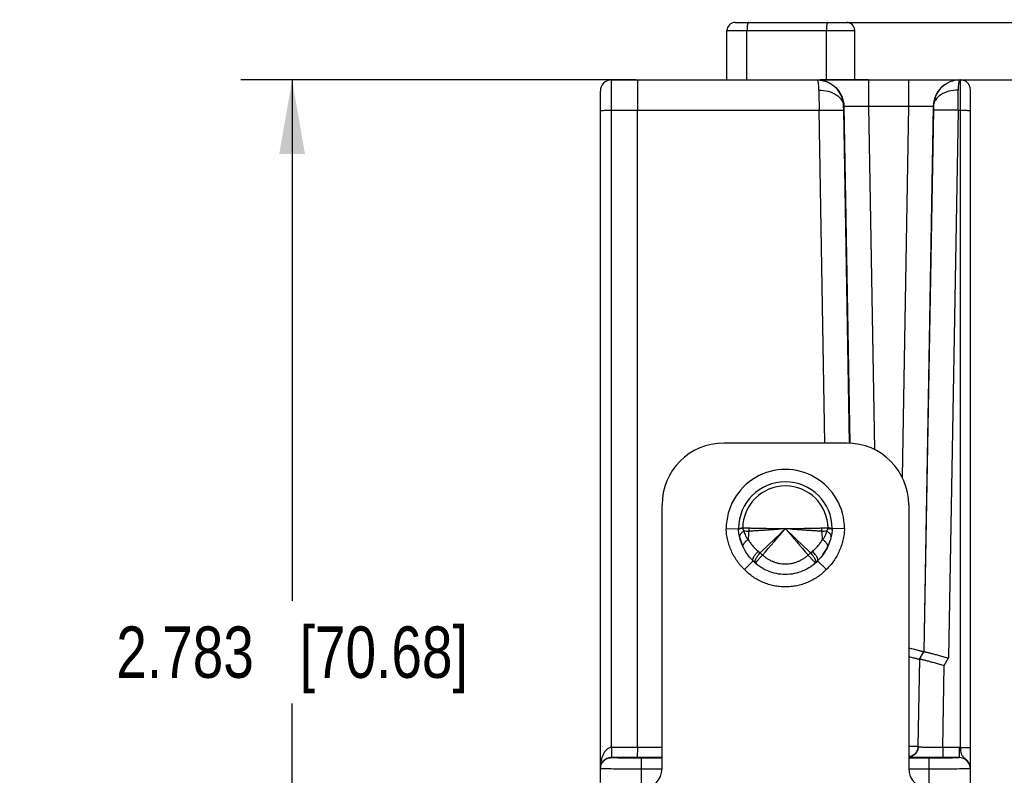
# Model space of a CAD drawing. Header units: inches. Extents: x 0 to 22, y 0 to 17.
# Tile 34 of 37: x 11.5 to 13.9, y 13.6 to 15.4. Entities that reach past the tile are written whole.
import ezdxf

# ---------------------------------------------------------------- set-up
doc = ezdxf.new("R2010")
doc.units = ezdxf.units.IN
doc.header["$LTSCALE"] = 1.21
doc.header["$MEASUREMENT"] = 0
doc.layers.get('0').update_dxf_attribs({"linetype": 'CONTINUOUS'})
doc.layers.add('DIMENSIONS', color=7, linetype='CONTINUOUS')
doc.layers.add('FEATURES', color=7, linetype='CONTINUOUS')
doc.styles.get("Standard").update_dxf_attribs({"font": 'txt', "width": 0.8})
doc.dimstyles.new('DIMSTYLE_1', dxfattribs={"dimtxt": 0.125, "dimasz": 0.18, "dimexe": 0.125, "dimexo": 0.0625, "dimgap": 0.0625, "dimtad": 0, "dimtih": 1, "dimtoh": 1, "dimzin": 4, "dimdsep": 46, "dimtxsty": 'STANDARD', "dimblk": '_FILLED', "dimblk1": '_FILLED', "dimblk2": '_FILLED', "dimcen": 0.09, "dimadec": 0, "dimazin": 0, "dimtp": 0.001, "dimtm": 0.001, "dimtfac": 1, "dimtofl": 0, "dimtmove": 0, "dimatfit": 3, "dimldrblk": '_FILLED', "dimfxl": 1, "dimtolj": 1, "dimtzin": 4, "dimarcsym": 0})

# ---------------------------------------------------------------- blocks, each defined once
blk = doc.blocks.new('_FILLED')
at = {"color": 0, "linetype": 'BYBLOCK'}
blk.add_solid([(0, 0), (-1, 0.174), (-1, -0.174)], dxfattribs=at)
blk = doc.blocks.new('*D11')
at = {"layer": 'DIMENSIONS', "color": 2, "linetype": 'CONTINUOUS'}
for p, q in [((14.5721, 15.3911), (14.5721, 16.0826)), ((14.5721, 16.0826), (14.6896, 16.0826)), ((13.4881, 15.3911), (14.6971, 15.3911)), ((13.5116, 15.2511), (14.6971, 15.2511)), ((14.5721, 15.2511), (14.5721, 14.8911))]:
    blk.add_line(p, q, dxfattribs=at)
at = {"layer": 'DIMENSIONS', "color": 2, "linetype": 'CONTINUOUS', "xscale": 0.18, "yscale": 0.18, "zscale": 0.18}
for p, rotation in [((14.5721, 15.3911), 270), ((14.5721, 15.2511), 90)]:
    blk.add_blockref('_FILLED', p, dxfattribs=dict(at, rotation=rotation))
at = {"layer": 'DIMENSIONS', "color": 2, "linetype": 'CONTINUOUS', "insert": (14.7521, 16.1451), "char_height": 0.125, "width": 1.125, "attachment_point": 1, "line_spacing_factor": 0.9}
blk.add_mtext('.140{\\Ftxt.shx;\\W1.000000;\\H0.125000; }[3.56]', dxfattribs=at)
blk = doc.blocks.new('*D12')
at = {"layer": 'DIMENSIONS', "color": 2, "linetype": 'CONTINUOUS'}
for p, q in [((13.0085, 15.2511), (12.0473, 15.2513)), ((12.1723, 15.2512), (12.1721, 13.9848)), ((12.1719, 12.4684), (12.1721, 13.7348)), ((12.9596, 12.4683), (12.0469, 12.4684))]:
    blk.add_line(p, q, dxfattribs=at)
at = {"layer": 'DIMENSIONS', "color": 2, "linetype": 'CONTINUOUS', "xscale": 0.18, "yscale": 0.18, "zscale": 0.18}
for p, rotation in [((12.1723, 15.2512), 89.991272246), ((12.1719, 12.4684), 269.9912722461)]:
    blk.add_blockref('_FILLED', p, dxfattribs=dict(at, rotation=rotation))
at = {"layer": 'DIMENSIONS', "color": 2, "linetype": 'CONTINUOUS', "insert": (12.1721, 13.9223), "char_height": 0.125, "width": 1.325, "attachment_point": 2, "line_spacing_factor": 0.9}
blk.add_mtext('2.783{\\Ftxt.shx;\\W1.000000;\\H0.125000; }[70.68]', dxfattribs=at)

msp = doc.modelspace()

# ---------------------------------------------------------------- linework, layer by layer
at = {"color": 7, "linetype": 'CONTINUOUS'}
for p, q in [((13.2501, 15.3911), (13.5211, 15.3911)), ((13.2301, 15.2511), (13.2301, 15.3711)), ((13.2301, 15.3711), (13.5411, 15.3711)), ((13.2788, 15.2511), (13.2788, 15.3711)), ((13.4718, 15.2511), (13.4718, 15.3711)), ((13.5411, 15.2511), (13.5411, 15.3711)), ((12.9488, 15.1774), (12.9491, 15.2511)), ((12.9491, 15.2511), (13.4491, 15.2511)), ((13.4493, 15.2511), (13.4491, 15.2511)), ((13.4494, 15.2511), (13.7967, 15.2511)), ((13.5744, 15.2511), (13.4568, 15.2511)), ((13.5744, 15.2511), (13.5744, 15.1872)), ((13.6718, 15.2511), (13.6718, 15.1872)), ((13.7971, 15.2511), (13.7985, 15.2511)), ((13.7985, 13.6278), (13.7985, 15.2511)), ((12.9221, 13.5429), (12.9221, 15.2241)), ((13.8221, 13.5763), (13.8221, 15.2275)), ((13.5139, 15.1873), (13.5144, 15.1873)), ((13.514, 15.1774), (13.5139, 15.1873)), ((13.5144, 15.1873), (13.5287, 14.3676)), ((13.5744, 15.1872), (13.589, 14.3523)), ((13.5744, 15.1872), (13.6718, 15.1872)), ((13.6718, 15.1872), (13.656, 14.2855)), ((13.7318, 15.1873), (13.7086, 13.8606)), ((13.7318, 15.1873), (13.7323, 15.1873)), ((13.7323, 15.1873), (13.7322, 15.1774)), ((12.9488, 13.6279), (12.9488, 15.1774)), ((12.9488, 15.1774), (13.454, 15.1774)), ((13.0121, 13.6279), (13.0121, 15.1774)), ((13.4681, 14.3681), (13.454, 15.1774)), ((13.5281, 14.3682), (13.514, 15.1774)), ((13.7322, 15.1774), (13.7092, 13.8611)), ((13.7922, 15.1774), (13.7689, 13.8456)), ((13.7922, 15.1774), (13.7985, 15.1774)), ((13.2282, 14.16), (13.2582, 14.1605)), ((13.2629, 14.1603), (13.2683, 14.1609)), ((13.2683, 14.1612), (13.2683, 14.1609)), ((13.2842, 14.161), (13.2683, 14.1609)), ((13.4759, 14.1609), (13.46, 14.161)), ((13.4759, 14.1609), (13.4759, 14.1612)), ((13.4813, 14.161), (13.4759, 14.1612)), ((13.486, 14.1605), (13.4813, 14.161)), ((13.4848, 14.1598), (13.4859, 14.1593)), ((13.516, 14.16), (13.486, 14.1605)), ((13.306, 14.1053), (13.3107, 14.1015)), ((13.3107, 14.1015), (13.3168, 14.096)), ((13.4274, 14.096), (13.4334, 14.1015)), ((13.4334, 14.1015), (13.4382, 14.1053)), ((13.2936, 14.0816), (13.2724, 14.0604)), ((13.2986, 14.0768), (13.2982, 14.0773)), ((13.2987, 14.0769), (13.2986, 14.0768)), ((13.4455, 14.0768), (13.4445, 14.0776)), ((13.4459, 14.0772), (13.4455, 14.0768)), ((13.4718, 14.0604), (13.4506, 14.0816)), ((13.6983, 13.8428), (13.7086, 13.8606)), ((13.6989, 13.8432), (13.7092, 13.8611)), ((13.7092, 13.8611), (13.7086, 13.8606)), ((13.7586, 13.8277), (13.7689, 13.8456)), ((13.6983, 13.8428), (13.6946, 13.63)), ((13.6952, 13.6294), (13.6989, 13.8432)), ((13.6989, 13.8432), (13.6983, 13.8428)), ((13.7551, 13.6279), (13.7586, 13.8277)), ((13.6946, 13.63), (13.6721, 13.6303)), ((13.6952, 13.6294), (13.6946, 13.63)), ((12.9488, 13.6279), (12.9489, 13.6065)), ((13.0121, 13.6279), (12.9493, 13.6279)), ((13.0121, 13.6279), (13.0119, 13.6033)), ((13.0721, 13.6279), (13.0121, 13.6279)), ((13.7951, 13.6279), (13.7551, 13.6279)), ((13.7551, 13.6279), (13.7551, 13.6033)), ((13.7951, 13.6279), (13.7951, 13.6033)), ((12.9491, 13.6033), (12.9491, 13.6034)), ((13.012, 13.6033), (12.9491, 13.6034)), ((13.0721, 13.6033), (13.012, 13.6033)), ((13.0221, 13.5421), (13.0221, 13.602)), ((13.0721, 13.602), (13.0221, 13.602)), ((13.7221, 13.602), (13.6721, 13.602)), ((13.7221, 13.5421), (13.7221, 13.602)), ((13.7951, 13.6033), (13.7551, 13.6033)), ((12.9244, 13.5761), (12.9221, 13.5763)), ((13.0721, 13.5755), (13.0221, 13.5755)), ((13.7221, 13.5755), (13.6721, 13.5755)), ((13.8221, 13.5763), (13.8197, 13.5761)), ((13.8221, 12.5684), (13.8221, 13.5763))]:
    msp.add_line(p, q, dxfattribs=at)
for centre, radius, start, end in [((13.2501, 15.3711), 0.02, 90, 180), ((13.5211, 15.3711), 0.02, 0, 90), ((12.9491, 15.2241), 0.027, 90, 180), ((13.7985, 15.2275), 0.0236, 0, 90), ((31.4898, 15.2415), 18.0359, 180.04746, 180.20355), ((-1.8159, 15.2362), 15.6082, 359.78431, 359.96468), ((13.3721, 14.1601), 0.1439, 359.9465, 180.0535), ((13.3721, 14.1601), 0.1139, 0.1866, 179.8134), ((13.3721, 14.1601), 0.1038, 0.6031, 179.3969), ((13.2838, 13.763), 0.3984, 92.2281, 93.0143), ((13.232, 14.1614), 0.0522, 351.5443, 359.5022), ((27.7725, -0.9607), 20.8809, 133.60221, 133.83508), ((-11.81, 35.8302), 33.2225, 319.14083, 319.28684), ((3.3926, 3.6625), 14.4841, 46.11346, 46.4492), ((38.554, 35.8301), 33.2222, 220.71316, 220.85917), ((13.5122, 14.1614), 0.0522, 180.4972, 188.4555), ((13.3752, 14.166), 0.1172, 192.8386, 202.3117), ((13.4477, 14.1257), 0.1665, 170.3196, 177.2244), ((13.2965, 14.1257), 0.1665, 2.7756, 9.6805), ((13.4774, 14.1413), 0.00605, 347.2003, 354.0701), ((13.2743, 14.1175), 0.00523, 196.1171, 205.6616), ((13.3654, 14.1679), 0.1213, 324.6888, 330.3381), ((13.367, 14.167), 0.1195, 330.3441, 332.7918), ((13.368, 14.1664), 0.1182, 332.7932, 334.3259), ((13.4699, 14.1175), 0.00523, 334.3464, 343.9561), ((13.3784, 14.1677), 0.1208, 210.6746, 211.7168), ((13.3647, 14.1684), 0.1221, 322.3945, 324.6947), ((13.3738, 14.1611), 0.113, 224.7499, 228.2711), ((13.375, 14.1625), 0.1148, 228.2696, 234.2928), ((13.3692, 14.1625), 0.1148, 306.6239, 311.719), ((13.3704, 14.1611), 0.113, 311.7171, 315.2501), ((12.9493, 13.5759), 0.052, 89.9913, 90.4914), ((13.7951, 13.5759), 0.052, 86.2735, 90.0003), ((13.7951, 13.5763), 0.027, 22.5117, 89.9967), ((13.7951, 13.5763), 0.027, 24.5934, 89.9863), ((13.795, 13.5763), 0.0271, 16.0032, 24.6034), ((13.795, 13.5763), 0.0271, 7.558, 15.9914), ((13.795, 13.5763), 0.0271, 0.0045, 7.5488)]:
    msp.add_arc(centre, radius, start, end, dxfattribs=at)
for points, knots in [([(13.2823, 15.3911), (13.2823, 15.3911), (13.2821, 15.3911), (13.282, 15.391), (13.2818, 15.3909), (13.2816, 15.3907), (13.2815, 15.3905), (13.2812, 15.3901), (13.2809, 15.3895), (13.2806, 15.3887), (13.2804, 15.3877), (13.2801, 15.3865), (13.2798, 15.3852), (13.2796, 15.3838), (13.2794, 15.3822), (13.2792, 15.3805), (13.279, 15.3781), (13.2789, 15.375), (13.2788, 15.3724), (13.2788, 15.3711)], [0, 0, 0, 0, 0.008251, 0.017126, 0.027108, 0.038527, 0.051599, 0.066458, 0.101808, 0.144796, 0.19529, 0.253033, 0.317579, 0.38835, 0.464743, 0.546097, 0.631687, 0.812529, 1, 1, 1, 1]), ([(13.4753, 15.3911), (13.4753, 15.3911), (13.4751, 15.3911), (13.475, 15.391), (13.4748, 15.3909), (13.4746, 15.3907), (13.4745, 15.3905), (13.4742, 15.3901), (13.4739, 15.3895), (13.4736, 15.3887), (13.4734, 15.3877), (13.4731, 15.3865), (13.4728, 15.3852), (13.4726, 15.3838), (13.4724, 15.3822), (13.4722, 15.3805), (13.472, 15.3781), (13.4719, 15.375), (13.4718, 15.3724), (13.4718, 15.3711)], [0, 0, 0, 0, 0.008251, 0.017126, 0.027108, 0.038527, 0.051599, 0.066458, 0.101808, 0.144796, 0.19529, 0.253033, 0.317579, 0.38835, 0.464743, 0.546097, 0.631687, 0.812529, 1, 1, 1, 1]), ([(13.0124, 15.2511), (13.0124, 15.2511), (13.0124, 15.2509), (13.0124, 15.2507), (13.0124, 15.2502), (13.0123, 15.2496), (13.0123, 15.2488), (13.0123, 15.2475), (13.0123, 15.2453), (13.0123, 15.2422), (13.0122, 15.2385), (13.0122, 15.2343), (13.0122, 15.2275), (13.0121, 15.2179), (13.0121, 15.2053), (13.0121, 15.1917), (13.0121, 15.1822), (13.0121, 15.1774)], [0, 0, 0, 0, 0.001222, 0.004828, 0.010813, 0.019163, 0.029864, 0.042898, 0.075828, 0.117609, 0.167878, 0.226151, 0.291871, 0.443162, 0.615996, 0.804056, 1, 1, 1, 1]), ([(13.5139, 15.1873), (13.5137, 15.1956), (13.5101, 15.2125), (13.4956, 15.2337), (13.4742, 15.2478), (13.4574, 15.2511), (13.4491, 15.2511)], [0, 0, 0, 0, 0.250968, 0.50121, 0.750791, 1, 1, 1, 1]), ([(13.4539, 15.2265), (13.4539, 15.2299), (13.4536, 15.2358), (13.4527, 15.2434), (13.4515, 15.2481), (13.4503, 15.2504), (13.4497, 15.251), (13.4493, 15.2511)], [0, 0, 0, 0, 0.396419, 0.698785, 0.898482, 0.959971, 1, 1, 1, 1]), ([(13.4494, 15.2511), (13.4578, 15.2511), (13.4747, 15.2478), (13.4961, 15.2336), (13.5107, 15.2125), (13.5143, 15.1956), (13.5144, 15.1873)], [0, 0, 0, 0, 0.250014, 0.499976, 0.749953, 1, 1, 1, 1]), ([(13.7967, 15.2511), (13.7884, 15.2511), (13.7715, 15.2478), (13.75, 15.2336), (13.7355, 15.2125), (13.7319, 15.1956), (13.7318, 15.1873)], [0, 0, 0, 0, 0.250014, 0.499976, 0.749953, 1, 1, 1, 1]), ([(13.7971, 15.2511), (13.7888, 15.2511), (13.7719, 15.2478), (13.7506, 15.2337), (13.736, 15.2125), (13.7325, 15.1956), (13.7323, 15.1873)], [0, 0, 0, 0, 0.249209, 0.49879, 0.749032, 1, 1, 1, 1]), ([(13.7947, 15.2478), (13.7943, 15.2467), (13.7936, 15.2439), (13.7926, 15.2368), (13.7923, 15.2309), (13.7923, 15.2265)], [0, 0, 0, 0, 0.171716, 0.397717, 1, 1, 1, 1]), ([(13.7971, 15.2511), (13.7966, 15.2511), (13.7958, 15.2504), (13.7952, 15.2492), (13.7949, 15.2483), (13.7947, 15.2478)], [0, 0, 0, 0, 0.35261, 0.634023, 1, 1, 1, 1]), ([(13.4539, 15.2265), (13.4615, 15.2266), (13.4762, 15.2247), (13.4955, 15.2166), (13.5076, 15.2056), (13.5128, 15.1952), (13.5138, 15.1899), (13.5138, 15.1873)], [0, 0, 0, 0, 0.291666, 0.560866, 0.794453, 0.899662, 1, 1, 1, 1]), ([(13.7923, 15.2265), (13.7847, 15.2266), (13.77, 15.2247), (13.7506, 15.2166), (13.7385, 15.2056), (13.7334, 15.1952), (13.7324, 15.1899), (13.7323, 15.1873)], [0, 0, 0, 0, 0.291664, 0.560862, 0.794452, 0.899662, 1, 1, 1, 1]), ([(13.5144, 15.1873), (13.5145, 15.1874), (13.515, 15.1874), (13.5159, 15.1875), (13.5174, 15.1875), (13.5194, 15.1876), (13.522, 15.1876), (13.5263, 15.1877), (13.5328, 15.1877), (13.5418, 15.1877), (13.5519, 15.1876), (13.563, 15.1874), (13.5705, 15.1873), (13.5744, 15.1872)], [0, 0, 0, 0, 0.006567, 0.022326, 0.047267, 0.081166, 0.123722, 0.174541, 0.298972, 0.449792, 0.62129, 0.807051, 1, 1, 1, 1]), ([(13.6718, 15.1872), (13.6756, 15.1873), (13.6832, 15.1874), (13.6942, 15.1876), (13.7044, 15.1877), (13.7133, 15.1877), (13.7198, 15.1877), (13.7242, 15.1876), (13.7267, 15.1876), (13.7288, 15.1875), (13.7303, 15.1875), (13.7312, 15.1874), (13.7317, 15.1874), (13.7318, 15.1873)], [0, 0, 0, 0, 0.192947, 0.378704, 0.550201, 0.701022, 0.825455, 0.876275, 0.918831, 0.95273, 0.977673, 0.993435, 1, 1, 1, 1]), ([(12.9221, 15.1769), (12.9221, 15.177), (12.9223, 15.177), (12.9226, 15.1771), (12.9233, 15.1771), (12.9242, 15.1771), (12.9253, 15.1772), (12.9272, 15.1772), (12.9302, 15.1773), (12.9342, 15.1773), (12.9387, 15.1774), (12.9437, 15.1774), (12.9471, 15.1774), (12.9488, 15.1774)], [0, 0, 0, 0, 0.005127, 0.019608, 0.043417, 0.076397, 0.118317, 0.168706, 0.292762, 0.444029, 0.616885, 0.804963, 1, 1, 1, 1]), ([(13.454, 15.1774), (13.4578, 15.1775), (13.4654, 15.1776), (13.4764, 15.1777), (13.4866, 15.1778), (13.4955, 15.1779), (13.502, 15.1778), (13.5064, 15.1778), (13.5089, 15.1777), (13.5109, 15.1777), (13.5125, 15.1776), (13.5134, 15.1775), (13.5139, 15.1775), (13.514, 15.1774)], [0, 0, 0, 0, 0.192776, 0.378654, 0.550062, 0.700783, 0.825238, 0.876057, 0.918653, 0.952607, 0.977576, 0.993396, 1, 1, 1, 1]), ([(13.7922, 15.1774), (13.7883, 15.1775), (13.7808, 15.1776), (13.7698, 15.1777), (13.7596, 15.1778), (13.7507, 15.1779), (13.7441, 15.1778), (13.7398, 15.1778), (13.7372, 15.1777), (13.7352, 15.1777), (13.7337, 15.1776), (13.7328, 15.1775), (13.7323, 15.1775), (13.7322, 15.1774)], [0, 0, 0, 0, 0.192776, 0.378654, 0.550062, 0.700783, 0.825238, 0.876057, 0.918653, 0.952607, 0.977576, 0.993396, 1, 1, 1, 1]), ([(13.7985, 15.1774), (13.8, 15.1774), (13.803, 15.1774), (13.8074, 15.1774), (13.8114, 15.1773), (13.8149, 15.1773), (13.8175, 15.1772), (13.8192, 15.1772), (13.8202, 15.1772), (13.821, 15.1771), (13.8216, 15.1771), (13.8218, 15.177), (13.8221, 15.177), (13.8221, 15.177)], [0, 0, 0, 0, 0.194572, 0.38246, 0.555321, 0.706715, 0.830951, 0.881433, 0.923437, 0.956488, 0.98035, 0.994864, 1, 1, 1, 1]), ([(13.2724, 14.0604), (13.2658, 14.0669), (13.2568, 14.0777), (13.2469, 14.0934), (13.2406, 14.1059), (13.2355, 14.1189), (13.2317, 14.1323), (13.2291, 14.146), (13.2283, 14.1553), (13.2282, 14.16)], [0, 0, 0, 0, 0.249713, 0.374718, 0.499747, 0.624775, 0.74984, 0.874978, 1, 1, 1, 1]), ([(13.2582, 14.1605), (13.2582, 14.1605), (13.2582, 14.1605), (13.2582, 14.1605), (13.2582, 14.1605), (13.2582, 14.1605), (13.2582, 14.1605), (13.2582, 14.1605), (13.2583, 14.1605), (13.2583, 14.1605), (13.2584, 14.1605), (13.2584, 14.1605), (13.2585, 14.1606), (13.2587, 14.1606), (13.2589, 14.1606), (13.2591, 14.1607), (13.2594, 14.1607), (13.2597, 14.1607), (13.26, 14.1608), (13.2604, 14.1608), (13.261, 14.1608), (13.2618, 14.1609), (13.2625, 14.1609), (13.2628, 14.1609)], [0, 0, 0, 0, 0.000263, 0.001049, 0.002357, 0.004184, 0.006528, 0.009387, 0.01664, 0.025925, 0.037226, 0.050528, 0.065817, 0.102295, 0.146559, 0.198519, 0.258098, 0.325231, 0.399853, 0.481883, 0.571237, 0.771541, 1, 1, 1, 1]), ([(13.2936, 14.0816), (13.2831, 14.0919), (13.2657, 14.1167), (13.2587, 14.1461), (13.2582, 14.1605)], [0, 0, 0, 0, 0.499896, 1, 1, 1, 1]), ([(13.2582, 14.1593), (13.2583, 14.1593), (13.2583, 14.1594), (13.2584, 14.1594), (13.2585, 14.1595), (13.2587, 14.1596), (13.259, 14.1597), (13.2595, 14.1598), (13.2602, 14.1599), (13.261, 14.16), (13.2619, 14.1602), (13.2625, 14.1603), (13.2629, 14.1603)], [0, 0, 0, 0, 0.013698, 0.032818, 0.058224, 0.090251, 0.174641, 0.286417, 0.425436, 0.591147, 0.782896, 1, 1, 1, 1]), ([(13.2582, 14.1593), (13.2582, 14.1593), (13.2582, 14.1593), (13.2582, 14.1593), (13.2582, 14.1593)], [0, 0, 0, 0, 0.737206, 1, 1, 1, 1]), ([(13.2683, 14.1609), (13.2683, 14.1605), (13.2685, 14.1598), (13.2687, 14.1588), (13.2691, 14.1578), (13.2695, 14.1569), (13.27, 14.1561), (13.2706, 14.155), (13.2711, 14.1543), (13.2715, 14.1538)], [0, 0, 0, 0, 0.139196, 0.275043, 0.405815, 0.53177, 0.653657, 0.771981, 1, 1, 1, 1]), ([(13.3721, 14.1601), (13.3643, 14.1592), (13.349, 14.1577), (13.3299, 14.1564), (13.315, 14.1556), (13.3042, 14.155), (13.2938, 14.1544), (13.2869, 14.154), (13.2836, 14.1537)], [0, 0, 0, 0, 0.263527, 0.521627, 0.646937, 0.768889, 0.88682, 1, 1, 1, 1]), ([(13.3721, 14.1601), (13.3643, 14.1599), (13.349, 14.1597), (13.33, 14.16), (13.3152, 14.1603), (13.3045, 14.1606), (13.2942, 14.1608), (13.2875, 14.1609), (13.2842, 14.161)], [0, 0, 0, 0, 0.264485, 0.523099, 0.648391, 0.770103, 0.887552, 1, 1, 1, 1]), ([(13.46, 14.161), (13.4567, 14.1609), (13.45, 14.1608), (13.4397, 14.1606), (13.429, 14.1603), (13.4142, 14.16), (13.3952, 14.1597), (13.3798, 14.1599), (13.3721, 14.1601)], [0, 0, 0, 0, 0.112448, 0.229897, 0.351609, 0.476901, 0.735515, 1, 1, 1, 1]), ([(13.4606, 14.1537), (13.4572, 14.154), (13.4504, 14.1544), (13.44, 14.155), (13.4292, 14.1556), (13.4143, 14.1564), (13.3952, 14.1577), (13.3798, 14.1592), (13.3721, 14.1601)], [0, 0, 0, 0, 0.11318, 0.231111, 0.353063, 0.478373, 0.736473, 1, 1, 1, 1]), ([(13.486, 14.1605), (13.4854, 14.1461), (13.4784, 14.1167), (13.4611, 14.0919), (13.4506, 14.0816)], [0, 0, 0, 0, 0.500104, 1, 1, 1, 1]), ([(13.516, 14.16), (13.5158, 14.1553), (13.515, 14.146), (13.5125, 14.1323), (13.5087, 14.1189), (13.5036, 14.1059), (13.4973, 14.0934), (13.4874, 14.0777), (13.4784, 14.0669), (13.4718, 14.0604)], [0, 0, 0, 0, 0.125006, 0.25007, 0.375095, 0.500131, 0.62516, 0.750188, 1, 1, 1, 1]), ([(13.4727, 14.1538), (13.473, 14.1543), (13.4736, 14.155), (13.4742, 14.1561), (13.4747, 14.1569), (13.4751, 14.1578), (13.4755, 14.1591), (13.4758, 14.1602), (13.4759, 14.1609)], [0, 0, 0, 0, 0.228088, 0.346425, 0.468345, 0.594361, 0.725198, 1, 1, 1, 1]), ([(13.4759, 14.1609), (13.4768, 14.1608), (13.4787, 14.1606), (13.4811, 14.1603), (13.4829, 14.1601), (13.4841, 14.1599), (13.4845, 14.1598), (13.4848, 14.1598)], [0, 0, 0, 0, 0.330187, 0.610883, 0.835467, 0.925439, 1, 1, 1, 1]), ([(13.2715, 14.1538), (13.2706, 14.1533), (13.2689, 14.1523), (13.2666, 14.1506), (13.2646, 14.1488), (13.263, 14.147), (13.2618, 14.1452), (13.261, 14.1434), (13.2607, 14.1416), (13.2608, 14.1405), (13.2609, 14.1399)], [0, 0, 0, 0, 0.167361, 0.323139, 0.465848, 0.595038, 0.71104, 0.815233, 0.910242, 1, 1, 1, 1]), ([(13.2692, 14.116), (13.2692, 14.1163), (13.269, 14.1169), (13.269, 14.1182), (13.2692, 14.1196), (13.2697, 14.121), (13.2704, 14.1225), (13.2715, 14.1245), (13.2734, 14.1268), (13.2757, 14.1292), (13.2784, 14.1316), (13.2804, 14.1331), (13.2814, 14.1338)], [0, 0, 0, 0, 0.039593, 0.080899, 0.170946, 0.220773, 0.274124, 0.391852, 0.524506, 0.671305, 0.830697, 1, 1, 1, 1]), ([(13.2836, 14.1537), (13.2815, 14.1536), (13.2775, 14.1535), (13.2735, 14.1537), (13.2715, 14.1539)], [0, 0, 0, 0, 0.512217, 1, 1, 1, 1]), ([(13.2715, 14.1539), (13.2719, 14.152), (13.2729, 14.1482), (13.2746, 14.1438), (13.2763, 14.1404), (13.2775, 14.1384), (13.2786, 14.1369), (13.2793, 14.136), (13.2799, 14.1353), (13.2806, 14.1346), (13.2811, 14.1341), (13.2814, 14.1338)], [0, 0, 0, 0, 0.255951, 0.506658, 0.630544, 0.753822, 0.815347, 0.876843, 0.907603, 0.93838, 1, 1, 1, 1]), ([(13.2814, 14.1338), (13.283, 14.1312), (13.2864, 14.126), (13.2922, 14.1187), (13.2987, 14.1117), (13.3035, 14.1074), (13.306, 14.1053)], [0, 0, 0, 0, 0.242994, 0.491036, 0.74361, 1, 1, 1, 1]), ([(13.4382, 14.1053), (13.4407, 14.1074), (13.4454, 14.1117), (13.4519, 14.1187), (13.4577, 14.126), (13.4612, 14.1312), (13.4627, 14.1338)], [0, 0, 0, 0, 0.256354, 0.508928, 0.756997, 1, 1, 1, 1]), ([(13.4727, 14.1539), (13.4707, 14.1537), (13.4667, 14.1535), (13.4626, 14.1536), (13.4606, 14.1537)], [0, 0, 0, 0, 0.487782, 1, 1, 1, 1]), ([(13.4627, 14.1338), (13.4631, 14.1341), (13.4638, 14.1348), (13.465, 14.1361), (13.4664, 14.138), (13.4678, 14.1404), (13.4691, 14.1429), (13.4702, 14.1455), (13.4715, 14.1492), (13.4723, 14.152), (13.4727, 14.1539)], [0, 0, 0, 0, 0.061618, 0.123139, 0.246109, 0.36938, 0.493257, 0.618074, 0.744069, 1, 1, 1, 1]), ([(13.4749, 14.116), (13.475, 14.1163), (13.4751, 14.1169), (13.4752, 14.1182), (13.475, 14.1196), (13.4745, 14.121), (13.4738, 14.1225), (13.4726, 14.1245), (13.4708, 14.1268), (13.4685, 14.1292), (13.4658, 14.1316), (13.4638, 14.1331), (13.4627, 14.1338)], [0, 0, 0, 0, 0.039597, 0.080911, 0.170979, 0.220816, 0.274175, 0.391914, 0.524568, 0.671356, 0.830726, 1, 1, 1, 1]), ([(13.4834, 14.1407), (13.4834, 14.1412), (13.4834, 14.1423), (13.4829, 14.144), (13.4821, 14.1457), (13.4809, 14.1474), (13.4793, 14.1491), (13.4774, 14.1508), (13.4751, 14.1524), (13.4735, 14.1534), (13.4727, 14.1538)], [0, 0, 0, 0, 0.089862, 0.186135, 0.291896, 0.4091, 0.538712, 0.680881, 0.835102, 1, 1, 1, 1]), ([(13.2928, 14.0841), (13.2928, 14.0843), (13.2929, 14.085), (13.2931, 14.0859), (13.2934, 14.0869), (13.2938, 14.0881), (13.2943, 14.0893), (13.2952, 14.091), (13.2965, 14.0933), (13.2984, 14.0962), (13.3007, 14.0992), (13.3032, 14.1023), (13.305, 14.1043), (13.306, 14.1053)], [0, 0, 0, 0, 0.034173, 0.072508, 0.11515, 0.162147, 0.213467, 0.268968, 0.391714, 0.528626, 0.677493, 0.835748, 1, 1, 1, 1]), ([(13.2936, 14.0816), (13.2934, 14.0817), (13.2932, 14.0821), (13.2929, 14.0826), (13.2928, 14.0833), (13.2928, 14.0838), (13.2928, 14.0841)], [0, 0, 0, 0, 0.220223, 0.453802, 0.711199, 1, 1, 1, 1]), ([(13.2982, 14.0773), (13.298, 14.0778), (13.2978, 14.0786), (13.2979, 14.0798), (13.2981, 14.0809), (13.2985, 14.0822), (13.299, 14.0836), (13.2996, 14.085), (13.3007, 14.0872), (13.3024, 14.0902), (13.3048, 14.0938), (13.3076, 14.0976), (13.3097, 14.1002), (13.3107, 14.1015)], [0, 0, 0, 0, 0.054775, 0.089576, 0.130038, 0.176335, 0.228473, 0.286321, 0.349585, 0.490926, 0.64925, 0.820641, 1, 1, 1, 1]), ([(13.3168, 14.096), (13.3157, 14.0947), (13.3141, 14.0929), (13.3119, 14.0905), (13.3098, 14.0883), (13.3078, 14.0862), (13.306, 14.0842), (13.3047, 14.0828), (13.3036, 14.0816), (13.3025, 14.0805), (13.3016, 14.0795), (13.3008, 14.0787), (13.3001, 14.078), (13.2995, 14.0775), (13.2991, 14.0771), (13.2988, 14.0769), (13.2987, 14.0769)], [0, 0, 0, 0, 0.18914, 0.280755, 0.369323, 0.534743, 0.61048, 0.68085, 0.74537, 0.803565, 0.854971, 0.899244, 0.936108, 0.96531, 0.986663, 1, 1, 1, 1]), ([(13.3168, 14.096), (13.3187, 14.0943), (13.3226, 14.0911), (13.3288, 14.0867), (13.3354, 14.083), (13.3424, 14.0798), (13.3495, 14.0774), (13.3569, 14.0756), (13.3632, 14.0747), (13.3683, 14.0743), (13.3734, 14.0742), (13.3797, 14.0745), (13.3872, 14.0756), (13.3946, 14.0774), (13.4018, 14.0798), (13.4087, 14.083), (13.4154, 14.0867), (13.4216, 14.0911), (13.4255, 14.0943), (13.4274, 14.096)], [0, 0, 0, 0, 0.062471, 0.124948, 0.187433, 0.249928, 0.312431, 0.374947, 0.437475, 0.468748, 0.500023, 0.562556, 0.625077, 0.687589, 0.750087, 0.812578, 0.875059, 0.937532, 1, 1, 1, 1]), ([(13.4445, 14.0776), (13.4444, 14.0777), (13.444, 14.0781), (13.4431, 14.079), (13.4418, 14.0803), (13.44, 14.0822), (13.4379, 14.0845), (13.4355, 14.087), (13.4329, 14.0899), (13.4302, 14.0928), (13.4283, 14.0949), (13.4274, 14.096)], [0, 0, 0, 0, 0.027841, 0.0615, 0.145588, 0.250654, 0.374379, 0.514214, 0.667333, 0.830604, 1, 1, 1, 1]), ([(13.4334, 14.1015), (13.4345, 14.1002), (13.4366, 14.0976), (13.4394, 14.0938), (13.4418, 14.0901), (13.4435, 14.0871), (13.4446, 14.0849), (13.4452, 14.0834), (13.4457, 14.082), (13.4461, 14.0808), (13.4463, 14.0797), (13.4463, 14.0787), (13.4462, 14.0779), (13.446, 14.0774), (13.4459, 14.0772)], [0, 0, 0, 0, 0.180374, 0.352596, 0.511456, 0.652952, 0.716132, 0.77378, 0.825605, 0.87149, 0.911459, 0.94572, 0.974858, 1, 1, 1, 1]), ([(13.4506, 14.0816), (13.4508, 14.0818), (13.4511, 14.0822), (13.4513, 14.083), (13.4514, 14.0839), (13.4513, 14.0849), (13.451, 14.0861), (13.4506, 14.0875), (13.4499, 14.0889), (13.4492, 14.0905), (13.4483, 14.0921), (13.4468, 14.0945), (13.4446, 14.0977), (13.4416, 14.1015), (13.4394, 14.104), (13.4382, 14.1053)], [0, 0, 0, 0, 0.02562, 0.053774, 0.086259, 0.124188, 0.168107, 0.218209, 0.274502, 0.336799, 0.404772, 0.478045, 0.638635, 0.814446, 1, 1, 1, 1]), ([(13.4718, 14.0604), (13.4685, 14.0571), (13.4617, 14.0508), (13.4506, 14.0425), (13.4407, 14.0365), (13.4325, 14.0322), (13.424, 14.0284), (13.4132, 14.0245), (13.3997, 14.021), (13.386, 14.0189), (13.3721, 14.0182), (13.3605, 14.0188), (13.3513, 14.02), (13.3422, 14.0216), (13.331, 14.0245), (13.318, 14.0292), (13.3054, 14.0353), (13.2936, 14.0425), (13.2825, 14.0508), (13.2756, 14.0571), (13.2724, 14.0604)], [0, 0, 0, 0, 0.062466, 0.124974, 0.187466, 0.218719, 0.249976, 0.31248, 0.374985, 0.437483, 0.499981, 0.562481, 0.59374, 0.624999, 0.6875, 0.750001, 0.812494, 0.874998, 0.937524, 1, 1, 1, 1]), ([(13.4506, 14.0816), (13.4455, 14.0764), (13.4341, 14.067), (13.4085, 14.053), (13.3721, 14.0455), (13.3357, 14.053), (13.3101, 14.067), (13.2987, 14.0764), (13.2936, 14.0816)], [0, 0, 0, 0, 0.125422, 0.250581, 0.5, 0.749419, 0.874578, 1, 1, 1, 1]), ([(13.4455, 14.0768), (13.4455, 14.0768), (13.4455, 14.0768), (13.4455, 14.0768), (13.4455, 14.0768), (13.4455, 14.0768), (13.4455, 14.0768), (13.4455, 14.0768), (13.4455, 14.0768)], [0, 0, 0, 0, 0.020164, 0.069608, 0.149258, 0.259175, 0.569543, 1, 1, 1, 1]), ([(13.7086, 13.8606), (13.7085, 13.8606), (13.7082, 13.8607), (13.7077, 13.8607), (13.7069, 13.8609), (13.7057, 13.8611), (13.7042, 13.8615), (13.7017, 13.8621), (13.6979, 13.863), (13.6926, 13.8644), (13.6865, 13.866), (13.6796, 13.8678), (13.6748, 13.8691), (13.6723, 13.8698)], [0, 0, 0, 0, 0.006261, 0.021051, 0.044385, 0.076168, 0.116215, 0.164232, 0.282958, 0.429501, 0.600432, 0.791955, 1, 1, 1, 1]), ([(13.6723, 13.8491), (13.6742, 13.8486), (13.6777, 13.8477), (13.6827, 13.8464), (13.6871, 13.8453), (13.6908, 13.8444), (13.6938, 13.8436), (13.6959, 13.8432), (13.6971, 13.8429), (13.6977, 13.8428), (13.698, 13.8428), (13.6982, 13.8427), (13.6983, 13.8428)], [0, 0, 0, 0, 0.214677, 0.408838, 0.579549, 0.724094, 0.840091, 0.925605, 0.956404, 0.979087, 0.993594, 1, 1, 1, 1]), ([(13.7092, 13.8611), (13.7093, 13.8611), (13.7094, 13.8611), (13.7097, 13.8611), (13.7101, 13.861), (13.7109, 13.8609), (13.7123, 13.8606), (13.7144, 13.8601), (13.717, 13.8594), (13.7201, 13.8587), (13.7236, 13.8578), (13.7291, 13.8563), (13.7368, 13.8543), (13.7469, 13.8516), (13.7577, 13.8487), (13.7652, 13.8466), (13.7689, 13.8456)], [0, 0, 0, 0, 0.002035, 0.006421, 0.013202, 0.022369, 0.047784, 0.082401, 0.125777, 0.177445, 0.236826, 0.303267, 0.454561, 0.625314, 0.809371, 1, 1, 1, 1]), ([(13.6989, 13.8432), (13.699, 13.8433), (13.6991, 13.8432), (13.6994, 13.8432), (13.6998, 13.8432), (13.7006, 13.843), (13.702, 13.8427), (13.7041, 13.8422), (13.7067, 13.8416), (13.7097, 13.8408), (13.7133, 13.8399), (13.7188, 13.8385), (13.7265, 13.8364), (13.7366, 13.8337), (13.7474, 13.8308), (13.7548, 13.8288), (13.7586, 13.8277)], [0, 0, 0, 0, 0.002035, 0.006421, 0.013202, 0.022369, 0.047784, 0.082401, 0.125777, 0.177445, 0.236826, 0.303267, 0.454561, 0.625314, 0.809371, 1, 1, 1, 1]), ([(13.6946, 13.63), (13.6945, 13.627), (13.6933, 13.6209), (13.6884, 13.6131), (13.681, 13.6076), (13.6751, 13.6059), (13.6721, 13.6056)], [0, 0, 0, 0, 0.249897, 0.499893, 0.749765, 1, 1, 1, 1]), ([(13.6952, 13.6294), (13.6951, 13.6263), (13.6939, 13.6201), (13.6888, 13.6123), (13.6812, 13.6067), (13.6752, 13.6051), (13.6721, 13.6049)], [0, 0, 0, 0, 0.249913, 0.499905, 0.749801, 1, 1, 1, 1]), ([(13.7551, 13.6279), (13.7513, 13.6279), (13.7437, 13.6278), (13.7327, 13.6279), (13.7225, 13.628), (13.7136, 13.6281), (13.7071, 13.6283), (13.7027, 13.6285), (13.7002, 13.6286), (13.6982, 13.6288), (13.6967, 13.6289), (13.6958, 13.6291), (13.6952, 13.6292), (13.6952, 13.6294)], [0, 0, 0, 0, 0.19279, 0.378391, 0.549801, 0.700521, 0.824866, 0.875646, 0.918189, 0.952097, 0.977092, 0.993002, 1, 1, 1, 1]), ([(12.9488, 13.6279), (12.9461, 13.6279), (12.9406, 13.6261), (12.9346, 13.6205), (12.9303, 13.614), (12.926, 13.6047), (12.9229, 13.5923), (12.9221, 13.5823), (12.9221, 13.5772)], [0, 0, 0, 0, 0.133967, 0.26323, 0.388947, 0.51271, 0.757065, 1, 1, 1, 1]), ([(12.9493, 13.6279), (12.9493, 13.6238), (12.9493, 13.6167), (12.9492, 13.6095), (12.9489, 13.6065)], [0, 0, 0, 0, 0.57976, 1, 1, 1, 1]), ([(12.9489, 13.6065), (12.9489, 13.6061), (12.949, 13.6053), (12.9492, 13.6044), (12.9492, 13.6037), (12.949, 13.6034), (12.949, 13.6034)], [0, 0, 0, 0, 0.415291, 0.725409, 0.918851, 1, 1, 1, 1]), ([(13.7551, 13.6033), (13.7457, 13.6033), (13.7278, 13.6034), (13.7036, 13.6036), (13.6867, 13.6039), (13.6768, 13.6042), (13.6733, 13.6044), (13.6719, 13.6045)], [0, 0, 0, 0, 0.342093, 0.64477, 0.87286, 0.950255, 1, 1, 1, 1]), ([(13.7985, 13.6278), (13.8, 13.6278), (13.803, 13.6278), (13.8074, 13.6278), (13.8114, 13.6277), (13.8149, 13.6277), (13.8175, 13.6276), (13.8192, 13.6276), (13.8202, 13.6275), (13.821, 13.6275), (13.8216, 13.6275), (13.8218, 13.6274), (13.8221, 13.6274), (13.8221, 13.6274)], [0, 0, 0, 0, 0.194572, 0.38246, 0.555321, 0.706714, 0.830951, 0.881433, 0.923437, 0.956487, 0.980349, 0.994864, 1, 1, 1, 1]), ([(13.8221, 13.5763), (13.8221, 13.5789), (13.8214, 13.5842), (13.8182, 13.5914), (13.8135, 13.5975), (13.8081, 13.6022), (13.8038, 13.606), (13.8016, 13.6097), (13.8, 13.614), (13.799, 13.6201), (13.7986, 13.6251), (13.7985, 13.6278)], [0, 0, 0, 0, 0.133866, 0.266875, 0.397467, 0.521635, 0.633211, 0.68599, 0.740959, 0.863809, 1, 1, 1, 1]), ([(12.9491, 13.6034), (12.9464, 13.6034), (12.9414, 13.6026), (12.9337, 13.5992), (12.9271, 13.5934), (12.9229, 13.5854), (12.9221, 13.5799), (12.9221, 13.5772)], [0, 0, 0, 0, 0.195108, 0.356173, 0.605466, 0.810751, 1, 1, 1, 1]), ([(12.9221, 13.5763), (12.9221, 13.5798), (12.9235, 13.5869), (12.9295, 13.5958), (12.9385, 13.6019), (12.9456, 13.6033), (12.9491, 13.6033)], [0, 0, 0, 0, 0.249982, 0.499975, 0.749982, 1, 1, 1, 1]), ([(13.0221, 13.602), (13.0173, 13.602), (13.008, 13.602), (12.9945, 13.6021), (12.982, 13.6022), (12.9725, 13.6023), (12.9658, 13.6024), (12.9616, 13.6025), (12.9579, 13.6026), (12.9548, 13.6028), (12.9524, 13.6029), (12.9509, 13.603), (12.9499, 13.6031), (12.9495, 13.6031), (12.9492, 13.6032), (12.9491, 13.6032), (12.9491, 13.6033)], [0, 0, 0, 0, 0.19497, 0.382495, 0.555293, 0.706757, 0.772627, 0.831044, 0.881468, 0.92341, 0.956469, 0.980341, 0.988755, 0.99481, 0.998517, 1, 1, 1, 1]), ([(13.7951, 13.6033), (13.7951, 13.6032), (13.7949, 13.6032), (13.7947, 13.6031), (13.7942, 13.6031), (13.7933, 13.603), (13.7917, 13.6029), (13.7893, 13.6028), (13.7863, 13.6026), (13.7826, 13.6025), (13.7783, 13.6024), (13.7716, 13.6023), (13.7621, 13.6022), (13.7497, 13.6021), (13.7361, 13.602), (13.7268, 13.602), (13.7221, 13.602)], [0, 0, 0, 0, 0.001483, 0.00519, 0.011245, 0.019659, 0.043531, 0.07659, 0.118532, 0.168956, 0.227373, 0.293243, 0.444707, 0.617505, 0.80503, 1, 1, 1, 1]), ([(13.0221, 13.5755), (13.011, 13.5755), (12.9902, 13.5755), (12.9618, 13.5756), (12.9404, 13.5758), (12.9287, 13.5759), (12.9244, 13.5761)], [0, 0, 0, 0, 0.339862, 0.641218, 0.869894, 1, 1, 1, 1]), ([(13.8197, 13.5761), (13.8155, 13.5759), (13.8038, 13.5758), (13.7823, 13.5756), (13.754, 13.5755), (13.7331, 13.5755), (13.7221, 13.5755)], [0, 0, 0, 0, 0.130106, 0.358782, 0.660138, 1, 1, 1, 1])]:
    msp.add_open_spline(points, degree=3, knots=knots, dxfattribs=at)
for points in [[(13.4859, 14.1593), (13.4859, 14.1593), (13.4859, 14.1593), (13.4859, 14.1593)], [(13.8221, 13.5763), (13.8221, 13.5798), (13.8214, 13.5833), (13.82, 13.5866)]]:
    msp.add_open_spline(points, degree=3, dxfattribs=at)
at = {"layer": 'FEATURES', "color": 7, "linetype": 'CONTINUOUS'}
for p, q in [((13.5221, 14.3681), (13.2221, 14.3681)), ((13.0721, 13.5771), (13.0721, 14.2181)), ((13.6721, 14.2181), (13.6721, 13.5771))]:
    msp.add_line(p, q, dxfattribs=at)
for centre, radius, start, end in [((13.2221, 14.2181), 0.15, 90, 180), ((13.5221, 14.2181), 0.15, 0, 90), ((13.0221, 13.5771), 0.05, 270, 360), ((13.7221, 13.5771), 0.05, 180, 270)]:
    msp.add_arc(centre, radius, start, end, dxfattribs=at)

# ---------------------------------------------------------------- dimensions: what is measured, and where the dimension line sits
at = {"layer": 'DIMENSIONS', "color": 2, "linetype": 'CONTINUOUS'}
for base, p1, p2, angle, picture, middle in [((14.5721, 15.3911), (13.4491, 15.2511), (13.4256, 15.3911), 90, '*D11', (15.3146, 16.0826)), ((12.1723, 15.2512), (13.0221, 12.4683), (13.071, 15.2511), 89.9913, '*D12', (12.1721, 13.8598))]:
    dim = msp.add_linear_dim(base=base, p1=p1, p2=p2, angle=angle, dimstyle='DIMSTYLE_1', dxfattribs=at)
    dim.commit()
    dim.dimension.update_dxf_attribs({"geometry": picture, "text_midpoint": middle, "dimtype": 160})

doc.saveas('drawing.dxf')
